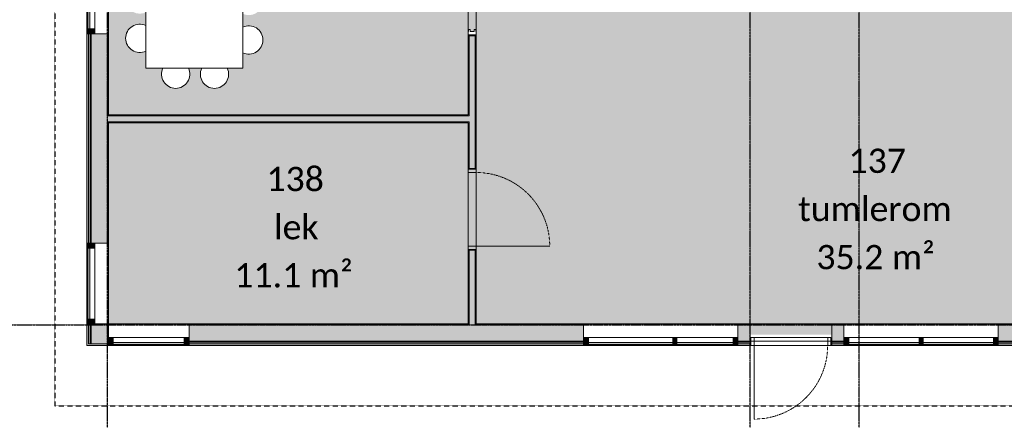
# Model space of a CAD drawing. Header units: millimetres. Extents: x -66110 to 16285, y -16697 to 38719.
# Tile 3 of 35: x -37835 to -25655, y -6016 to -1025. Entities that reach past the tile are written whole.
import ezdxf

# ---------------------------------------------------------------- set-up
doc = ezdxf.new("R2010")
doc.units = ezdxf.units.MM
for name, pattern in [('Dash 1mm', [2, 1, -1]), ('Grid Line', [5, 2, -1, 1, -1]), ('Overhead', [3.96875, 2.38125, -1.5875])]:
    doc.linetypes.add(name, pattern=pattern)
for name, color, linetype, lineweight in [('Curtain Panels', 7, 'Continuous', 9), ('Curtain Wall Mullions', 7, 'Continuous', 18), ('Doors', 7, 'Dash 1mm', 9), ('IfcAnnotation', 7, 'Continuous', 9), ('IfcCurtainWall', 7, 'Continuous', 9), ('IfcDoor', 7, 'Continuous', 9), ('IfcGrid', 7, 'Continuous', 9), ('IfcSlab', 7, 'Continuous', 9), ('IfcWall', 7, 'Continuous', 9), ('Not Exported', 7, 'Continuous', 9)]:
    doc.layers.add(name, color=color, linetype=linetype, lineweight=lineweight)
doc.layers.add('IfcFurniture', color=9, linetype='Continuous', lineweight=9, true_color=0x808080)
doc.styles.add('Calibri', font='calibri.ttf', dxfattribs={"height": 300})
pattern_1 = [(0, (0, 0), (812.8, 203.2), [67.056, -542.544, 67.056, -542.544, -3251.2]), (0, (0, 0), (812.8, 203.2), [-1219.2, 67.056, -1152.144, 67.056, -542.544, -1422.4]), (0, (0, 0), (812.8, 203.2), [-3048, 67.056, -339.344, 67.056, -948.944]), (120, (304.8, 101.6), (-582.3764, 602.3054), [67.056, -542.544, 67.056, -542.544, -3251.2]), (120, (304.8, 101.6), (-582.3764, 602.3054), [-1219.2, 67.056, -1152.144, 67.056, -542.544, -1422.4]), (120, (304.8, 101.6), (-582.3764, 602.3054), [-3048, 67.056, -339.344, 67.056, -948.944]), (240, (406.4, 508), (-230.4236, -805.5054), [67.056, -542.544, 67.056, -542.544, -3251.2]), (240, (406.4, 508), (-230.4236, -805.5054), [-1219.2, 67.056, -1152.144, 67.056, -542.544, -1422.4]), (240, (406.4, 508), (-230.4236, -805.5054), [-3048, 67.056, -339.344, 67.056, -948.944])]

# ---------------------------------------------------------------- blocks, each defined once
blk = doc.blocks.new('ARK_2119_70_0_rvt-1-plan 01 eksist_ 200')
at = {"layer": 'IfcSlab'}
blk.add_line((-27790, -5054), (-28800, -5054), dxfattribs=at)
blk = doc.blocks.new('Skyvedør_enkel_innfelt - 10x21M-1583592-plan 01 eksist_ 200')
at = {"layer": 'Doors', "linetype": 'Continuous'}
for p, q in [((-462.5, 50), (-420.5, 50)), ((-462.5, -50), (-462.5, 50)), ((-462.5, 50), (-420.5, 50)), ((-462.5, -50), (-462.5, 50)), ((-420.5, 50), (-420.5, 45)), ((-420.5, 50), (-420.5, 45)), ((-420.5, 45), (-395.5, 45)), ((-420.5, 45), (-395.5, 45)), ((-420.5, 25), (-420.5, -25)), ((-395.5, 25), (-420.5, 25)), ((-395.5, 45), (-395.5, 25)), ((-395.5, 45), (-395.5, 25)), ((0, 25), (0, -25)), ((925, 25), (0, 25)), ((395.5, 45), (420.5, 45)), ((395.5, 25), (395.5, 45)), ((462.5, 25), (395.5, 25)), ((420.5, 50), (462.5, 50)), ((420.5, 45), (420.5, 50)), ((462.5, 50), (462.5, 25)), ((512.5, 10), (512.5, -25)), ((512.5, 10), (512.5, -25)), ((925, -25), (925, 25)), ((-420.5, -50), (-462.5, -50)), ((-420.5, -50), (-462.5, -50)), ((-420.5, -25), (-395.5, -25)), ((-420.5, -45), (-420.5, -50)), ((-395.5, -45), (-420.5, -45)), ((-420.5, -45), (-420.5, -50)), ((-395.5, -45), (-420.5, -45)), ((-395.5, -25), (-395.5, -45)), ((-395.5, -25), (-395.5, -45)), ((0, -25), (925, -25)), ((395.5, -25), (462.5, -25)), ((395.5, -45), (395.5, -25)), ((420.5, -45), (395.5, -45)), ((420.5, -50), (420.5, -45)), ((462.5, -50), (420.5, -50)), ((462.5, -25), (462.5, -50))]:
    blk.add_line(p, q, dxfattribs=at)
at = {"layer": 'Doors', "linetype": 'Continuous', "lineweight": 18}
for p, q in [((1437.5, 50), (512.5, 50)), ((1387.5, -50), (1387.5, 50)), ((1427.5, -50), (1427.5, 50)), ((1437.5, -50), (1437.5, 50)), ((512.5, -50), (1437.5, -50))]:
    blk.add_line(p, q, dxfattribs=at)
blk = doc.blocks.new('Dør Enkel_Glassfelt - D10x21__Glassfelt-1556728-plan 01 eksist_ 200')
at = {"layer": 'Doors', "color": 150, "linetype": 'Continuous', "true_color": 0x0080ff}
blk.add_line((455, 50), (455, 960), dxfattribs=at)
at = {"layer": 'Doors', "linetype": 'Continuous'}
for p, q in [((-495, -50), (-495, 50)), ((-495, 50), (-455, 50)), ((-455, 50), (-455, -50)), ((455, 50), (455, -50)), ((455, 50), (495, 50)), ((495, 50), (495, -50)), ((-455, -50), (-495, -50)), ((495, -50), (455, -50))]:
    blk.add_line(p, q, dxfattribs=at)
at = {"layer": 'Doors'}
blk.add_arc((455, 50), 910, 90, 180, dxfattribs=at)
at = {"layer": 'IfcDoor'}
for p, q in [((-455, 50), (455, 50)), ((-455, -50), (455, -50))]:
    blk.add_line(p, q, dxfattribs=at)
blk = doc.blocks.new('Dør Enkel_Glassfelt - YD 10x21 glassfelt-1572141-plan 01 eksist_ 200')
at = {"layer": 'Doors', "color": 150, "linetype": 'Continuous', "true_color": 0x0080ff}
blk.add_line((455, 133), (455, 1043), dxfattribs=at)
at = {"layer": 'Doors', "linetype": 'Continuous'}
for p, q in [((-495, 33), (-495, 133)), ((-495, 133), (-455, 133)), ((-455, 133), (-455, 33)), ((455, 133), (455, 33)), ((455, 133), (495, 133)), ((495, 133), (495, 33)), ((-455, 33), (-495, 33)), ((495, 33), (455, 33))]:
    blk.add_line(p, q, dxfattribs=at)
at = {"layer": 'Doors'}
blk.add_arc((455, 133), 910, 90, 180, dxfattribs=at)
at = {"layer": 'IfcDoor'}
for p, q in [((-455, 133), (455, 133)), ((-455, 33), (455, 33))]:
    blk.add_line(p, q, dxfattribs=at)
blk = doc.blocks.new('System Panel - Gf100-V29-plan 01 eksist_ 200')
at = {"layer": 'IfcCurtainWall', "true_color": 0x80ffff}
blk.add_hatch(color=131, dxfattribs=at).paths.add_polyline_path([(-522.5, -37.5), (522.5, -37.5), (522.5, -12.5), (-522.5, -12.5)])
at = {"layer": 'Curtain Panels'}
for p, q in [((-522.5, -12.5), (522.5, -12.5)), ((-522.5, -37.5), (-522.5, -12.5)), ((522.5, -37.5), (-522.5, -37.5)), ((522.5, -37.5), (522.5, -12.5))]:
    blk.add_line(p, q, dxfattribs=at)
blk = doc.blocks.new('Rectangular Mullion - 50x100 høyre-1672151-plan 01 eksist_ 200')
at = {"layer": 'IfcCurtainWall'}
for p, q in [((-14910, 32604.091763), (-15955, 32604.091763)), ((-14851, 32604.091763), (-14860, 32604.091763)), ((-15955, 32504.091763), (-14910, 32504.091763)), ((-14860, 32504.091763), (-14851, 32504.091763))]:
    blk.add_line(p, q, dxfattribs=at)
blk = doc.blocks.new('Rectangular Mullion - 50x100 venstre-V30-plan 01 eksist_ 200')
at = {"layer": 'IfcCurtainWall', "lineweight": 18, "true_color": 0xa62f11}
blk.add_hatch(color=24, dxfattribs=at).paths.add_polyline_path([(-10, 50), (-10, -50), (-60, -50), (-60, 50)])
at = {"layer": 'Curtain Wall Mullions'}
for p, q in [((-60, 50), (-60, -50)), ((-60, 50), (-10, 50)), ((-10, -50), (-10, 50)), ((0, 50), (-1, 50)), ((-1, 50), (-1, -50)), ((0, -50), (0, 50)), ((-60, -50), (-10, -50)), ((0, -50), (-1, -50))]:
    blk.add_line(p, q, dxfattribs=at)
blk = doc.blocks.new('Rectangular Mullion - 50x100 høyre-V31-plan 01 eksist_ 200')
at = {"layer": 'IfcCurtainWall', "true_color": 0xa62f11}
h = blk.add_hatch(color=24, dxfattribs=at)
h.paths.add_polyline_path([(0, 50), (-1, 50), (0, -50)])
h.paths.add_polyline_path([(-10, 50), (-60, 50), (-60, -50), (-10, -50)])
at = {"layer": 'Curtain Wall Mullions'}
for p, q in [((-60, 50), (-60, -50)), ((-60, 50), (-10, 50)), ((-10, -50), (-10, 50)), ((0, 50), (-1, 50)), ((-1, 50), (-1, -50)), ((0, -50), (0, 50)), ((-60, -50), (-10, -50)), ((0, -50), (-1, -50))]:
    blk.add_line(p, q, dxfattribs=at)
blk = doc.blocks.new('System Panel - Gf100-V32-plan 01 eksist_ 200')
at = {"layer": 'IfcCurtainWall', "true_color": 0x80ffff}
blk.add_hatch(color=131, dxfattribs=at).paths.add_polyline_path([(347.5, -37.5), (347.5, -12.5), (-347.5, -12.5), (-347.5, -37.5)])
at = {"layer": 'Curtain Panels'}
for p, q in [((-347.5, -12.5), (347.5, -12.5)), ((-347.5, -37.5), (-347.5, -12.5)), ((347.5, -37.5), (-347.5, -37.5)), ((347.5, -37.5), (347.5, -12.5))]:
    blk.add_line(p, q, dxfattribs=at)
blk = doc.blocks.new('Rectangular Mullion - 50x100 høyre-1672153-plan 01 eksist_ 200')
at = {"layer": 'IfcCurtainWall'}
for p, q in [((-16750, 32604.091763), (-16759, 32604.091763)), ((-16005, 32604.091763), (-16700, 32604.091763)), ((-16759, 32504.091763), (-16750, 32504.091763)), ((-16700, 32504.091763), (-16005, 32504.091763))]:
    blk.add_line(p, q, dxfattribs=at)
blk = doc.blocks.new('Rectangular Mullion - 50x100-V33-plan 01 eksist_ 200')
at = {"layer": 'IfcCurtainWall', "lineweight": 18, "true_color": 0xa62f11}
blk.add_hatch(color=24, dxfattribs=at).paths.add_polyline_path([(25, -50), (-25, -50), (-25, 50), (25, 50)])
at = {"layer": 'Curtain Wall Mullions'}
for p, q in [((25, 50), (-25, 50)), ((-25, 50), (-25, -50)), ((25, 50), (25, -50)), ((-25, -50), (25, -50))]:
    blk.add_line(p, q, dxfattribs=at)
blk = doc.blocks.new('Rectangular Mullion - 50x100 høyre-1695489-plan 01 eksist_ 200')
at = {"layer": 'IfcCurtainWall'}
for p, q in [((-35741, -4954), (-35750, -4954)), ((-35750, -5054), (-35741, -5054))]:
    blk.add_line(p, q, dxfattribs=at)
blk = doc.blocks.new('Rectangular Mullion - 50x100 høyre-1696977-plan 01 eksist_ 200')
at = {"layer": 'IfcCurtainWall', "true_color": 0xa62f11}
h = blk.add_hatch(color=24, dxfattribs=at)
h.paths.add_polyline_path([(-10, 50), (-60, 50), (-60, -50), (-10, -50)])
h.paths.add_polyline_path([(0, 50), (-1, 50), (0, -50)])
at = {"layer": 'Curtain Wall Mullions'}
for p, q in [((-60, 50), (-60, -50)), ((-10, 50), (-60, 50)), ((-10, -50), (-10, 50)), ((0, 50), (-1, 50)), ((-1, 50), (-1, -50)), ((0, -50), (0, 50)), ((-60, -50), (-10, -50)), ((-1, -50), (0, -50))]:
    blk.add_line(p, q, dxfattribs=at)
blk = doc.blocks.new('System Panel - Gf100-1696978-plan 01 eksist_ 200')
at = {"layer": 'IfcCurtainWall', "true_color": 0x80ffff}
blk.add_hatch(color=131, dxfattribs=at).paths.add_polyline_path([(439, -38), (439, -13), (-439, -13), (-439, -38), (-261, -38)])
at = {"layer": 'Curtain Panels'}
for p, q in [((439, -13), (-439, -13)), ((-439, -13), (-439, -38)), ((-439, -38), (439, -38)), ((439, -38), (439, -13))]:
    blk.add_line(p, q, dxfattribs=at)
blk = doc.blocks.new('Rectangular Mullion - 50x100 venstre-V34-plan 01 eksist_ 200')
at = {"layer": 'IfcCurtainWall', "true_color": 0xa62f11}
h = blk.add_hatch(color=24, dxfattribs=at)
h.paths.add_polyline_path([(-1, 50), (0, 50), (-1, -50)])
h.paths.add_polyline_path([(-60, 50), (-10, 50), (-10, -50), (-60, -50)])
at = {"layer": 'Curtain Wall Mullions'}
for p, q in [((-60, -50), (-60, 50)), ((-60, 50), (-10, 50)), ((-10, 50), (-10, -50)), ((-1, -50), (-1, 50)), ((-1, 50), (0, 50)), ((0, 50), (0, -50)), ((-10, -50), (-60, -50)), ((0, -50), (-1, -50))]:
    blk.add_line(p, q, dxfattribs=at)
blk = doc.blocks.new('Rectangular Mullion - 50x100-1695482-plan 01 eksist_ 200')
at = {"layer": 'IfcCurtainWall'}
for p, q in [((-36677.5, -4954), (-35800, -4954)), ((-35800, -5054), (-36677.5, -5054))]:
    blk.add_line(p, q, dxfattribs=at)
blk = doc.blocks.new('Rectangular Mullion - 50x100 høyre-1695621-plan 01 eksist_ 200')
at = {"layer": 'IfcCurtainWall'}
for p, q in [((-37004, -3800), (-37004, -3791)), ((-36904, -3791), (-36904, -3800))]:
    blk.add_line(p, q, dxfattribs=at)
blk = doc.blocks.new('Rectangular Mullion - 50x100 høyre-1696963-plan 01 eksist_ 200')
at = {"layer": 'IfcCurtainWall', "true_color": 0xa62f11}
blk.add_hatch(color=24, dxfattribs=at).paths.add_polyline_path([(-10, -50), (-10, 50), (-60, 50), (-60, -50)])
at = {"layer": 'Curtain Wall Mullions'}
for p, q in [((-10, 50), (-60, 50)), ((-60, 50), (-60, -50)), ((-10, -50), (-10, 50)), ((0, 50), (-1, 50)), ((-1, 50), (-1, -50)), ((0, -50), (0, 50)), ((-60, -50), (-10, -50)), ((-1, -50), (0, -50))]:
    blk.add_line(p, q, dxfattribs=at)
blk = doc.blocks.new('System Panel - Gf100-1696964-plan 01 eksist_ 200')
at = {"layer": 'IfcCurtainWall', "true_color": 0x80ffff}
blk.add_hatch(color=131, dxfattribs=at).paths.add_polyline_path([(-438.75, 12.5), (438.75, 12.5), (438.75, 37.5), (-438.75, 37.5)])
at = {"layer": 'Curtain Panels'}
for p, q in [((438.75, 37.5), (-438.75, 37.5)), ((-438.75, 37.5), (-438.75, 12.5)), ((-438.75, 12.5), (438.75, 12.5)), ((438.75, 12.5), (438.75, 37.5))]:
    blk.add_line(p, q, dxfattribs=at)
blk = doc.blocks.new('Rectangular Mullion - 50x100 venstre-1696965-plan 01 eksist_ 200')
at = {"layer": 'IfcCurtainWall', "true_color": 0xa62f11}
blk.add_hatch(color=24, dxfattribs=at).paths.add_polyline_path([(-60, 50), (-10, 50), (-10, -50), (-60, -50)])
at = {"layer": 'Curtain Wall Mullions'}
for p, q in [((-60, -50), (-60, 50)), ((-60, 50), (-10, 50)), ((-10, 50), (-10, -50)), ((-1, 50), (0, 50)), ((-1, -50), (-1, 50)), ((0, 50), (0, -50)), ((-10, -50), (-60, -50)), ((0, -50), (-1, -50))]:
    blk.add_line(p, q, dxfattribs=at)
blk = doc.blocks.new('Rectangular Mullion - 50x100-1695622-plan 01 eksist_ 200')
at = {"layer": 'IfcCurtainWall'}
for p, q in [((-37004, -4727.5), (-37004, -3850)), ((-36904, -3850), (-36904, -4727.5))]:
    blk.add_line(p, q, dxfattribs=at)
blk = doc.blocks.new('Rectangular Mullion - 50x100 høyre-1696908-plan 01 eksist_ 200')
at = {"layer": 'IfcCurtainWall', "true_color": 0xa62f11}
h = blk.add_hatch(color=24, dxfattribs=at)
h.paths.add_polyline_path([(0, 50), (-1, 50), (0, -50)])
h.paths.add_polyline_path([(-10, -50), (-10, 50), (-60, 50), (-60, -50)])
at = {"layer": 'Curtain Wall Mullions'}
for p, q in [((-10, 50), (-60, 50)), ((-60, 50), (-60, -50)), ((-10, -50), (-10, 50)), ((0, 50), (-1, 50)), ((-1, 50), (-1, -50)), ((0, -50), (0, 50)), ((-60, -50), (-10, -50)), ((-1, -50), (0, -50))]:
    blk.add_line(p, q, dxfattribs=at)
blk = doc.blocks.new('System Panel - Gf100-1696909-plan 01 eksist_ 200')
at = {"layer": 'IfcCurtainWall', "true_color": 0x80ffff}
blk.add_hatch(color=131, dxfattribs=at).paths.add_polyline_path([(-435, 12.5), (435, 12.5), (435, 37.5), (-435, 37.5)])
at = {"layer": 'Curtain Panels'}
for p, q in [((435, 37.5), (-435, 37.5)), ((-435, 37.5), (-435, 12.5)), ((-435, 12.5), (435, 12.5)), ((435, 12.5), (435, 37.5))]:
    blk.add_line(p, q, dxfattribs=at)
blk = doc.blocks.new('Rectangular Mullion - 50x100-1696125-plan 01 eksist_ 200')
at = {"layer": 'IfcCurtainWall'}
for p, q in [((-37004, -1140), (-37004, -270)), ((-36904, -270), (-36904, -1140))]:
    blk.add_line(p, q, dxfattribs=at)
blk = doc.blocks.new('_furniture_boks instance - _furniture_boks instance-1821464-plan 01 eksist_ 200')
at = {"layer": 'IfcFurniture'}
for p, q in [((600, 600), (-600, 600)), ((-600, 600), (-600, -600)), ((600, -600), (600, 600)), ((-600, -600), (600, -600))]:
    blk.add_line(p, q, dxfattribs=at)
blk = doc.blocks.new('stol66 - stol-1756569-plan 01 eksist_ 200')
at = {"layer": 'IfcFurniture'}
for start, end in [(90, 205.2371), (334.7629, 90)]:
    blk.add_arc((-792, 36531), 175, start, end, dxfattribs=at)
blk = doc.blocks.new('stol67 - stol-1756578-plan 01 eksist_ 200')
at = {"layer": 'IfcFurniture'}
for start, end in [(154.7629, 270), (270, 25.2371)]:
    blk.add_arc((-1338, 34819), 175, start, end, dxfattribs=at)
blk = doc.blocks.new('stol69 - stol-1756596-plan 01 eksist_ 200')
at = {"layer": 'IfcFurniture'}
for start, end in [(64.7629, 180), (180, 295.2371)]:
    blk.add_arc((-1881, 35362), 175, start, end, dxfattribs=at)
blk = doc.blocks.new('stol70 - stol-1756605-plan 01 eksist_ 200')
at = {"layer": 'IfcFurniture'}
for start, end in [(64.7629, 180), (180, 295.2371)]:
    blk.add_arc((-1881, 35442), 175, start, end, dxfattribs=at)
blk = doc.blocks.new('Rectangular Mullion - 50x100 høyre-1696992-plan 01 eksist_ 200')
at = {"layer": 'IfcCurtainWall', "true_color": 0xa62f11}
blk.add_hatch(color=24, dxfattribs=at).paths.add_polyline_path([(-10, -18), (-10, 50), (-60, 50), (-60, -50), (-10, -50)])
at = {"layer": 'Curtain Wall Mullions'}
for p, q in [((-60, 50), (-60, -50)), ((-10, 50), (-60, 50)), ((-10, -50), (-10, 50)), ((0, 50), (-1, 50)), ((-1, 50), (-1, -50)), ((0, -50), (0, 50)), ((-60, -50), (-10, -50)), ((-1, -50), (0, -50))]:
    blk.add_line(p, q, dxfattribs=at)
blk = doc.blocks.new('Rectangular Mullion - 50x100 høyre-1685542-plan 01 eksist_ 200')
at = {"layer": 'IfcCurtainWall'}
for p, q in [((-9496, 22569), (-9496, 22560)), ((-9396, 22560), (-9396, 22569))]:
    blk.add_line(p, q, dxfattribs=at)
blk = doc.blocks.new('System Panel - Gf100-1697005-plan 01 eksist_ 200')
at = {"layer": 'IfcCurtainWall', "true_color": 0x80ffff}
blk.add_hatch(color=131, dxfattribs=at).paths.add_polyline_path([(-435, -13), (-435, -38), (435, -38), (435, -13), (409, -13)])
at = {"layer": 'Curtain Panels'}
for p, q in [((435, -13), (-435, -13)), ((-435, -13), (-435, -38)), ((-435, -38), (435, -38)), ((435, -38), (435, -13))]:
    blk.add_line(p, q, dxfattribs=at)
blk = doc.blocks.new('Rectangular Mullion - 50x100 venstre-1696979-plan 01 eksist_ 200')
at = {"layer": 'IfcCurtainWall', "true_color": 0xa62f11}
blk.add_hatch(color=24, dxfattribs=at).paths.add_polyline_path([(-60, -50), (-60, 50), (-10, 50), (-10, -50)])
at = {"layer": 'Curtain Wall Mullions'}
for p, q in [((-60, -50), (-60, 50)), ((-60, 50), (-10, 50)), ((-10, 50), (-10, -50)), ((-1, -50), (-1, 50)), ((-1, 50), (0, 50)), ((0, 50), (0, -50)), ((-10, -50), (-60, -50)), ((0, -50), (-1, -50))]:
    blk.add_line(p, q, dxfattribs=at)
blk = doc.blocks.new('Rectangular Mullion - 50x100-V22-plan 01 eksist_ 200')
at = {"layer": 'IfcCurtainWall'}
for p, q in [((-9496, 20720), (-9496, 21590)), ((-9396, 21590), (-9396, 20720))]:
    blk.add_line(p, q, dxfattribs=at)
blk = doc.blocks.new('Rectangular Mullion - 50x100-1696989-plan 01 eksist_ 200')
at = {"layer": 'IfcCurtainWall', "true_color": 0xa62f11}
blk.add_hatch(color=24, dxfattribs=at).paths.add_polyline_path([(-25, 50), (25, 50), (25, -50), (-25, -50), (-25, -18)])
at = {"layer": 'Curtain Wall Mullions'}
for p, q in [((-25, 50), (25, 50)), ((-25, -50), (-25, 50)), ((25, 50), (25, -50)), ((25, -50), (-25, -50))]:
    blk.add_line(p, q, dxfattribs=at)

msp = doc.modelspace()

# ---------------------------------------------------------------- hatches: boundary and pattern name
at = {"layer": 'IfcWall', "true_color": 0xa62f11}
h = msp.add_hatch(color=24, dxfattribs=at)
h.paths.add_polyline_path([(-36750, -5054), (-36750, -5035), (-36985, -5035), (-36985, -4788), (-37004, -4788), (-37004, -5054), (-36985, -5054)])
h.paths.add_polyline_path([(-37004, -3790), (-36985, -3790), (-36985, -1200), (-37004, -1200), (-37004, -2452)])
h.paths.add_polyline_path([(-36985, 710), (-36985, 3635), (-36750, 3635), (-36750, 3654), (-37004, 3654), (-37004, 710)])
at = {"layer": 'IfcWall', "true_color": 0x787878}
h = msp.add_hatch(dxfattribs=at)
h.set_pattern_fill('FP_1', color=8, style=0, pattern_type=2)
h.set_pattern_definition(pattern_1)
h.paths.add_polyline_path([(-36750, -5054), (-36738, -5054), (-36738, -4788), (-36750, -4788), (-36750, -5035)])
h.paths.add_polyline_path([(-36738, -3790), (-36738, -2300), (-36750, -2300), (-36750, -3790)])
h.paths.add_polyline_path([(-36750, -2200), (-36738, -2200), (-36738, -1200), (-36750, -1200), (-36750, -1594)])
h.paths.add_polyline_path([(-36738, 710), (-36738, 3654), (-36750, 3654), (-36750, 710)])
at = {"layer": 'IfcWall', "true_color": 0xf0f0f0}
h = msp.add_hatch(color=7, dxfattribs=at)
h.paths.add_polyline_path([(-36962, -5035), (-36962, -4788), (-36985, -4788), (-36985, -5035)])
h.paths.add_polyline_path([(-36962, -3790), (-36962, -1200), (-36985, -1200), (-36985, -3790)])
h.paths.add_polyline_path([(-36962, 710), (-36962, 3635), (-36985, 3635), (-36985, 710)])
at = {"layer": 'IfcWall', "true_color": 0x787878}
h = msp.add_hatch(color=8, dxfattribs=at)
h.paths.add_polyline_path([(-36962, -5035), (-36950, -5035), (-36950, -4788), (-36962, -4788)])
h.paths.add_polyline_path([(-36962, -3790), (-36950, -3790), (-36950, -1200), (-36962, -1200), (-36962, -2452)])
h.paths.add_polyline_path([(-36950, 710), (-36950, 3635), (-36962, 3635), (-36962, 710)])
at = {"layer": 'IfcWall', "true_color": 0xffffcd}
h = msp.add_hatch(color=7, dxfattribs=at)
h.paths.add_polyline_path([(-36950, -5035), (-36750, -5035), (-36750, -4788), (-36950, -4788)])
h.paths.add_polyline_path([(-36750, -3790), (-36750, -1200), (-36950, -1200), (-36950, -3790)])
h.paths.add_polyline_path([(-36950, 710), (-36750, 710), (-36750, 3635), (-36950, 3635), (-36950, 979)])
at = {"layer": 'IfcWall', "true_color": 0x787878}
h = msp.add_hatch(dxfattribs=at)
h.set_pattern_fill('FP_1', color=8, style=0, pattern_type=2)
h.set_pattern_definition(pattern_1)
h.paths.add_polyline_path([(-32275, -4800), (-32275, -3875), (-32288, -3875), (-32288, -4800)])
h.paths.add_polyline_path([(-32275, -2865), (-32275, -2288), (-32288, -2288), (-32288, -2865)])
h.paths.add_polyline_path([(-32275, -2213), (-32275, -1223), (-32288, -1223), (-32288, -2213)])
h.paths.add_polyline_path([(-32275, -278), (-32275, 12), (-32288, 12), (-32288, -278)])
at = {"layer": 'IfcWall', "true_color": 0xffffcd}
h = msp.add_hatch(color=7, dxfattribs=at)
h.paths.add_polyline_path([(-32200, -4800), (-32200, -3875), (-32275, -3875), (-32275, -4800)])
h.paths.add_polyline_path([(-32200, -2865), (-32200, -1223), (-32275, -1223), (-32275, -2865)])
h.paths.add_polyline_path([(-32275, -278), (-32200, -278), (-32200, 0), (-32275, 0), (-32275, -88)])
at = {"layer": 'IfcWall', "true_color": 0x787878}
h = msp.add_hatch(dxfattribs=at)
h.set_pattern_fill('FP_1', color=8, style=0, pattern_type=2)
h.set_pattern_definition(pattern_1)
h.paths.add_polyline_path([(-32188, -4800), (-32188, -3875), (-32200, -3875), (-32200, -4800)])
h.paths.add_polyline_path([(-32188, -2865), (-32188, -1223), (-32200, -1223), (-32200, -2865)])
h.paths.add_polyline_path([(-32188, -278), (-32188, -75), (-32200, -75), (-32200, -278)])
h = msp.add_hatch(dxfattribs=at)
h.set_pattern_fill('FP_1', color=8, style=0, pattern_type=2)
h.set_pattern_definition(pattern_1)
h.paths.add_polyline_path([(-36738, -2213), (-32288, -2213), (-32288, -2200), (-36750, -2200), (-36750, -2213)])
at = {"layer": 'IfcWall', "true_color": 0xffffcd}
msp.add_hatch(color=7, dxfattribs=at).paths.add_polyline_path([(-35212, -2288), (-32275, -2288), (-32275, -2213), (-36750, -2213), (-36750, -2288), (-36499, -2288)])
at = {"layer": 'IfcWall', "true_color": 0x787878}
h = msp.add_hatch(dxfattribs=at)
h.set_pattern_fill('FP_1', color=8, style=0, pattern_type=2)
h.set_pattern_definition(pattern_1)
h.paths.add_polyline_path([(-36738, -2300), (-32288, -2300), (-32288, -2288), (-36750, -2288), (-36750, -2300)])
h = msp.add_hatch(dxfattribs=at)
h.set_pattern_fill('FP_1', color=8, style=0, pattern_type=2)
h.set_pattern_definition(pattern_1)
h.paths.add_polyline_path([(-35740, -4788), (-35740, -4800), (-35245, -4800), (-35245, -4788)])
at = {"layer": 'IfcWall', "lineweight": 5, "true_color": 0xffffcd}
for points in [[(-35245, -4800), (-35740, -4800), (-35740, -5000), (-35245, -5000)], [(-34160, -4800), (-34160, -5000), (-33150, -5000), (-33150, -4800)]]:
    msp.add_hatch(color=7, dxfattribs=at).paths.add_polyline_path(points)
at = {"layer": 'IfcWall', "true_color": 0x787878}
h = msp.add_hatch(dxfattribs=at)
h.set_pattern_fill('FP_1', color=8, style=0, pattern_type=2)
h.set_pattern_definition(pattern_1)
h.paths.add_polyline_path([(-35245, -4800), (-34160, -4800), (-34160, -4788), (-35245, -4788)])
h.paths.add_polyline_path([(-33150, -4800), (-32288, -4800), (-32288, -4788), (-33150, -4788)])
h.paths.add_polyline_path([(-27640, -4800), (-27640, -4788), (-27790, -4788), (-27790, -4800)])
h.paths.add_polyline_path([(-24600, -4800), (-24600, -4788), (-25730, -4788), (-25730, -4800), (-24913, -4800)])
h.paths.add_polyline_path([(-24080, -4800), (-21863, -4800), (-21863, -4788), (-24500, -4788), (-24500, -4800), (-24380, -4800)])
h.paths.add_polyline_path([(-31206, -4800), (-31206, -4788), (-32188, -4788), (-32188, -4800), (-31350, -4800)])
at = {"layer": 'IfcWall', "true_color": 0xffffcd}
h = msp.add_hatch(color=7, dxfattribs=at)
h.paths.add_polyline_path([(-34160, -5000), (-34160, -4800), (-35245, -4800), (-35245, -5000), (-35212, -5000)])
h.paths.add_polyline_path([(-31206, -5000), (-31206, -4800), (-33150, -4800), (-33150, -5000), (-31350, -5000)])
h.paths.add_polyline_path([(-21850, -5000), (-21850, -4800), (-25730, -4800), (-25730, -5000), (-21863, -5000)])
h.paths.add_polyline_path([(-27790, -5000), (-27640, -5000), (-27640, -4800), (-27790, -4800)])
at = {"layer": 'IfcWall', "true_color": 0x787878}
h = msp.add_hatch(dxfattribs=at)
h.set_pattern_fill('FP_1', color=8, style=0, pattern_type=2)
h.set_pattern_definition(pattern_1)
h.paths.add_polyline_path([(-33150, -4788), (-34160, -4788), (-34160, -4800), (-33150, -4800)])
h = msp.add_hatch(dxfattribs=at)
h.set_pattern_fill('FP_1', color=8, style=0, pattern_type=2)
h.set_pattern_definition(pattern_1)
h.paths.add_polyline_path([(-28800, -4800), (-28800, -4788), (-28950, -4788), (-28950, -4800)])
h.paths.add_polyline_path([(-30860, -4800), (-30860, -4788), (-31206, -4788), (-31206, -4800)])
at = {"layer": 'IfcWall', "true_color": 0xffffcd}
h = msp.add_hatch(color=7, dxfattribs=at)
h.paths.add_polyline_path([(-28800, -5000), (-28800, -4800), (-28950, -4800), (-28950, -5000)])
h.paths.add_polyline_path([(-30860, -5000), (-30860, -4800), (-31206, -4800), (-31206, -5000)])
at = {"layer": 'IfcWall', "lineweight": 5, "true_color": 0x787878}
for points in [[(-35740, -5000), (-35740, -5012), (-35245, -5012), (-35245, -5000)], [(-34160, -5000), (-34160, -5012), (-33150, -5012), (-33150, -5000)]]:
    msp.add_hatch(color=8, dxfattribs=at).paths.add_polyline_path(points)
at = {"layer": 'IfcWall', "lineweight": 5, "true_color": 0xf0f0f0}
for points in [[(-35245, -5012), (-35740, -5012), (-35740, -5035), (-35245, -5035)], [(-34160, -5012), (-34160, -5035), (-33150, -5035), (-33150, -5012)]]:
    msp.add_hatch(color=7, dxfattribs=at).paths.add_polyline_path(points)
at = {"layer": 'IfcWall', "true_color": 0xa62f11}
for points in [[(-35740, -5035), (-35740, -5054), (-35245, -5054), (-35245, -5035)], [(-33150, -5035), (-34160, -5035), (-34160, -5054), (-33150, -5054)]]:
    msp.add_hatch(color=24, dxfattribs=at).paths.add_polyline_path(points)
at = {"layer": 'IfcWall', "true_color": 0x787878}
h = msp.add_hatch(color=8, dxfattribs=at)
h.paths.add_polyline_path([(-32637, -5012), (-31206, -5012), (-31206, -5000), (-33150, -5000), (-33150, -5012)])
h.paths.add_polyline_path([(-35245, -5012), (-34160, -5012), (-34160, -5000), (-35245, -5000)])
h.paths.add_polyline_path([(-27790, -5012), (-27640, -5012), (-27640, -5000), (-27790, -5000)])
h.paths.add_polyline_path([(-24913, -5012), (-21650, -5012), (-21650, -5000), (-25730, -5000), (-25730, -5012)])
at = {"layer": 'IfcWall', "true_color": 0xf0f0f0}
h = msp.add_hatch(color=7, dxfattribs=at)
h.paths.add_polyline_path([(-31206, -5035), (-31206, -5012), (-33150, -5012), (-33150, -5035), (-31350, -5035)])
h.paths.add_polyline_path([(-34160, -5035), (-34160, -5012), (-35245, -5012), (-35245, -5035), (-35212, -5035)])
h.paths.add_polyline_path([(-21638, -5035), (-21638, -5012), (-25730, -5012), (-25730, -5035), (-21650, -5035)])
h.paths.add_polyline_path([(-27790, -5035), (-27640, -5035), (-27640, -5012), (-27790, -5012)])
at = {"layer": 'IfcWall', "true_color": 0xa62f11}
h = msp.add_hatch(color=24, dxfattribs=at)
h.paths.add_polyline_path([(-33150, -5054), (-31206, -5054), (-31206, -5035), (-33150, -5035)])
h.paths.add_polyline_path([(-35245, -5054), (-34160, -5054), (-34160, -5035), (-35245, -5035)])
h.paths.add_polyline_path([(-24913, -5054), (-21615, -5054), (-21615, -5035), (-25730, -5035), (-25730, -5054)])
h.paths.add_polyline_path([(-27790, -5054), (-27640, -5054), (-27640, -5035), (-27790, -5035)])
at = {"layer": 'IfcWall', "true_color": 0x787878}
h = msp.add_hatch(color=8, dxfattribs=at)
h.paths.add_polyline_path([(-31206, -5012), (-30860, -5012), (-30860, -5000), (-31206, -5000)])
h.paths.add_polyline_path([(-28950, -5012), (-28800, -5012), (-28800, -5000), (-28950, -5000)])
at = {"layer": 'IfcWall', "true_color": 0xf0f0f0}
h = msp.add_hatch(color=7, dxfattribs=at)
h.paths.add_polyline_path([(-28800, -5035), (-28800, -5012), (-28950, -5012), (-28950, -5035)])
h.paths.add_polyline_path([(-31206, -5035), (-30860, -5035), (-30860, -5012), (-31206, -5012)])
at = {"layer": 'IfcWall', "true_color": 0xa62f11}
h = msp.add_hatch(color=24, dxfattribs=at)
h.paths.add_polyline_path([(-28950, -5054), (-28800, -5054), (-28800, -5035), (-28950, -5035)])
h.paths.add_polyline_path([(-30860, -5054), (-30860, -5035), (-31206, -5035), (-31206, -5054)])
at = {"layer": 'Not Exported', "true_color": 0xdee9dc}
h = msp.add_hatch(color=254, dxfattribs=at)
h.paths.add_polyline_path([(-35737, -2200), (-32288, -2200), (-32288, -1223), (-32238, -1223), (-32238, -1213), (-32288, -1213), (-32288, -1171), (-32282, -1171), (-32282, -1146), (-32263, -1146), (-32263, -1171), (-32238, -1171), (-32238, -278), (-32288, -278), (-32288, 3387), (-32500, 3387), (-32500, 3521), (-33510, 3521), (-33510, 3387), (-36738, 3387), (-36738, -2200), (-35754, -2200)])
h.paths.add_polyline_path([(-35426, -1874), (-35471, -1868), (-35513, -1851), (-35549, -1823), (-35577, -1787), (-35595, -1744), (-35601, -1699), (-35595, -1654), (-35583, -1625), (-35749, -1625), (-35737, -1654), (-35732, -1706), (-35737, -1744), (-35754, -1787), (-35782, -1823), (-35818, -1851), (-35860, -1868), (-35906, -1874), (-35951, -1868), (-35993, -1851), (-36029, -1823), (-36057, -1787), (-36075, -1744), (-36081, -1699), (-36075, -1654), (-36063, -1625), (-36275, -1625), (-36275, -1413), (-36304, -1425), (-36349, -1431), (-36394, -1425), (-36437, -1407), (-36473, -1379), (-36501, -1343), (-36518, -1301), (-36524, -1256), (-36518, -1210), (-36499, -1167), (-36473, -1132), (-36437, -1104), (-36394, -1087), (-36349, -1081), (-36304, -1087), (-36275, -1099), (-36275, -933), (-36304, -945), (-36349, -951), (-36394, -945), (-36437, -927), (-36473, -899), (-36501, -863), (-36518, -821), (-36524, -776), (-36518, -730), (-36499, -687), (-36473, -652), (-36437, -624), (-36394, -607), (-36349, -601), (-36304, -607), (-36275, -619), (-36275, -425), (-36041, -425), (-36053, -396), (-36059, -351), (-36053, -306), (-36036, -263), (-36008, -227), (-35972, -199), (-35930, -182), (-35884, -176), (-35839, -182), (-35797, -199), (-35761, -227), (-35733, -263), (-35715, -306), (-35709, -351), (-35715, -396), (-35727, -425), (-35561, -425), (-35573, -396), (-35579, -351), (-35573, -306), (-35556, -263), (-35528, -227), (-35492, -199), (-35450, -182), (-35404, -176), (-35359, -182), (-35317, -199), (-35281, -227), (-35253, -263), (-35235, -306), (-35229, -351), (-35235, -396), (-35247, -425), (-35075, -425), (-35075, -637), (-35046, -625), (-35001, -619), (-34956, -625), (-34913, -643), (-34877, -671), (-34849, -707), (-34832, -749), (-34826, -794), (-34832, -840), (-34849, -882), (-34877, -918), (-34913, -946), (-34956, -963), (-35001, -969), (-35046, -963), (-35075, -951), (-35075, -1117), (-35046, -1105), (-35001, -1099), (-34956, -1105), (-34913, -1123), (-34877, -1151), (-34849, -1187), (-34832, -1229), (-34826, -1274), (-34832, -1320), (-34849, -1362), (-34877, -1398), (-34913, -1426), (-34956, -1443), (-35001, -1449), (-35046, -1443), (-35075, -1431), (-35075, -1625), (-35269, -1625), (-35257, -1654), (-35251, -1699), (-35257, -1744), (-35274, -1787), (-35302, -1823), (-35338, -1851), (-35380, -1868)])
h.paths.add_polyline_path([(-32282, -355), (-32282, -330), (-32288, -330), (-32288, -288), (-32263, -288), (-32263, -355), (-32275, -355)])
h.paths.add_polyline_path([(-35426, 151), (-35471, 157), (-35513, 174), (-35549, 202), (-35577, 238), (-35595, 281), (-35601, 326), (-35595, 371), (-35583, 400), (-35749, 400), (-35737, 371), (-35731, 326), (-35737, 281), (-35754, 238), (-35782, 202), (-35818, 174), (-35860, 157), (-35906, 151), (-35951, 157), (-35993, 174), (-36029, 202), (-36057, 238), (-36075, 281), (-36081, 326), (-36075, 371), (-36063, 400), (-36275, 400), (-36275, 612), (-36304, 600), (-36349, 594), (-36394, 600), (-36437, 618), (-36473, 646), (-36501, 682), (-36518, 724), (-36524, 769), (-36518, 815), (-36499, 858), (-36473, 893), (-36437, 921), (-36394, 938), (-36349, 944), (-36304, 938), (-36275, 926), (-36275, 1092), (-36304, 1080), (-36349, 1074), (-36394, 1080), (-36437, 1098), (-36473, 1126), (-36501, 1162), (-36518, 1204), (-36524, 1249), (-36518, 1295), (-36499, 1338), (-36473, 1373), (-36437, 1401), (-36394, 1418), (-36349, 1424), (-36304, 1418), (-36275, 1406), (-36275, 1600), (-36041, 1600), (-36053, 1629), (-36059, 1674), (-36053, 1719), (-36036, 1762), (-36008, 1798), (-35972, 1826), (-35930, 1843), (-35884, 1849), (-35839, 1843), (-35797, 1826), (-35761, 1798), (-35733, 1762), (-35715, 1719), (-35709, 1674), (-35715, 1629), (-35727, 1600), (-35561, 1600), (-35573, 1629), (-35579, 1674), (-35573, 1719), (-35556, 1762), (-35528, 1798), (-35492, 1826), (-35450, 1843), (-35404, 1849), (-35359, 1843), (-35317, 1826), (-35281, 1798), (-35253, 1762), (-35235, 1719), (-35229, 1674), (-35235, 1629), (-35247, 1600), (-35075, 1600), (-35075, 1388), (-35046, 1400), (-35001, 1406), (-34956, 1400), (-34913, 1382), (-34877, 1354), (-34849, 1318), (-34832, 1276), (-34826, 1231), (-34832, 1185), (-34849, 1143), (-34877, 1107), (-34913, 1079), (-34956, 1062), (-35001, 1056), (-35046, 1062), (-35075, 1074), (-35075, 908), (-35046, 920), (-35001, 926), (-34956, 920), (-34913, 902), (-34877, 874), (-34849, 838), (-34832, 796), (-34826, 751), (-34832, 705), (-34849, 663), (-34877, 627), (-34913, 599), (-34956, 582), (-35001, 576), (-35046, 582), (-35075, 594), (-35075, 400), (-35269, 400), (-35257, 371), (-35251, 326), (-35257, 281), (-35274, 238), (-35302, 202), (-35338, 174), (-35380, 157)])
at = {"layer": 'Not Exported', "true_color": 0xedfae6}
h = msp.add_hatch(color=7, dxfattribs=at)
h.paths.add_polyline_path([(-28640, -4921), (-27790, -4921), (-27790, -4788), (-25200, -4788), (-25200, -1788), (-24600, -1788), (-24600, -204), (-24650, -204), (-24650, -96), (-25660, -96), (-25660, -204), (-28950, -204), (-28950, -88), (-29940, -88), (-29940, -38), (-30950, -38), (-30950, -88), (-32188, -88), (-32188, -278), (-32238, -278), (-32238, -1171), (-32213, -1171), (-32213, -1146), (-32193, -1146), (-32193, -1171), (-32188, -1171), (-32188, -1213), (-32238, -1213), (-32238, -1223), (-32188, -1223), (-32188, -2865), (-32238, -2865), (-32238, -3875), (-32188, -3875), (-32188, -4788), (-28800, -4788), (-28800, -4921), (-28775, -4921)])
h.paths.add_polyline_path([(-32193, -355), (-32213, -355), (-32213, -288), (-32188, -288), (-32188, -330), (-32193, -330)])
msp.add_hatch(color=7, dxfattribs=at).paths.add_polyline_path([(-32288, -4788), (-32288, -3875), (-32238, -3875), (-32238, -2865), (-32288, -2865), (-32288, -2300), (-36738, -2300), (-36738, -4788), (-32637, -4788)])

# ---------------------------------------------------------------- linework, layer by layer
at = {"layer": 'IfcAnnotation', "linetype": 'Overhead', "lineweight": 25}
for p, q in [((-37400, 8150), (-37400, -5800)), ((-37400, -5800), (-21050, -5800))]:
    msp.add_line(p, q, dxfattribs=at)
at = {"layer": 'IfcGrid', "color": 9, "linetype": 'Grid Line', "lineweight": 25, "true_color": 0xc0c0c0}
for p, q in [((-36750, -6068), (-36750, 34992)), ((-28800, -6068), (-28800, 34992)), ((-27450, -6068), (-27450, 34992)), ((-52639, -4800), (4530, -4800))]:
    msp.add_line(p, q, dxfattribs=at)
at = {"layer": 'IfcSlab'}
msp.add_line((-28800, -5000), (-27790, -5000), dxfattribs=at)
at = {"layer": 'IfcWall'}
for p, q in [((-36738, 710), (-36738, -1200)), ((-37004, -1199), (-37004, -1190)), ((-36985, -1200), (-36985, -3790)), ((-36962, -1200), (-36962, -3790)), ((-36950, -1200), (-36950, -3790)), ((-36750, -1200), (-36750, -2213)), ((-32275, -1223), (-32275, -2213)), ((-32200, -1223), (-32200, -2865)), ((-36750, -2200), (-36738, -2200)), ((-32275, -2213), (-36750, -2213)), ((-36750, -2288), (-36750, -3790)), ((-32275, -2288), (-36750, -2288)), ((-36750, -2300), (-36738, -2300)), ((-32275, -2288), (-32275, -2865)), ((-36738, -3790), (-36738, -4788)), ((-32275, -3875), (-32275, -4800)), ((-32200, -3875), (-32200, -4800)), ((-37004, -4787), (-37004, -4777)), ((-36985, -4788), (-36985, -5035)), ((-36962, -4788), (-36962, -5035)), ((-36950, -4788), (-36950, -5035)), ((-36750, -4788), (-36750, -5054)), ((-36738, -4788), (-35740, -4788)), ((-32275, -4800), (-35740, -4800)), ((-32288, -4788), (-32288, -4800)), ((-32275, -4800), (-32288, -4800)), ((-30860, -4800), (-32200, -4800)), ((-32188, -4788), (-32188, -4800)), ((-30860, -4788), (-28950, -4788)), ((-28800, -4800), (-28950, -4800)), ((-27640, -4800), (-27790, -4800)), ((-27640, -4788), (-25730, -4788)), ((-24587, -4800), (-25730, -4800)), ((-36985, -5035), (-36750, -5035)), ((-36728, -5054), (-36736, -5054)), ((-30860, -5000), (-35740, -5000)), ((-30860, -5012), (-35740, -5012)), ((-30860, -5035), (-35740, -5035)), ((-28800, -5000), (-28950, -5000)), ((-28800, -5012), (-28950, -5012)), ((-28800, -5035), (-28950, -5035)), ((-27640, -5000), (-27790, -5000)), ((-27640, -5012), (-27790, -5012)), ((-27640, -5035), (-27790, -5035)), ((-27630, -5054), (-27639, -5054)), ((-21650, -5000), (-25730, -5000)), ((-21638, -5012), (-25730, -5012)), ((-21615, -5035), (-25730, -5035))]:
    msp.add_line(p, q, dxfattribs=at)
at = {"layer": 'IfcWall', "lineweight": 18}
for p, q in [((-36738, -1200), (-37004, -1200)), ((-37004, -1200), (-37004, -3790)), ((-36738, -2200), (-36738, -1200)), ((-32188, -1223), (-32288, -1223)), ((-32288, -1223), (-32288, -2200)), ((-32188, -2865), (-32188, -1223)), ((-32288, -2200), (-36738, -2200)), ((-36738, -3790), (-36738, -2300)), ((-36738, -2300), (-32288, -2300)), ((-32288, -2300), (-32288, -2865)), ((-32288, -2865), (-32188, -2865)), ((-37004, -3790), (-36738, -3790)), ((-32188, -3875), (-32288, -3875)), ((-32288, -3875), (-32288, -4788)), ((-32188, -4788), (-32188, -3875)), ((-36738, -4788), (-37004, -4788)), ((-37004, -4788), (-37004, -5054)), ((-36738, -5054), (-36738, -4788)), ((-35740, -4788), (-32288, -4788)), ((-35740, -4788), (-35740, -5054)), ((-32188, -4788), (-30860, -4788)), ((-30860, -5054), (-30860, -4788)), ((-28800, -4788), (-28950, -4788)), ((-28950, -5054), (-28950, -4788)), ((-28800, -5054), (-28800, -4788)), ((-27790, -4788), (-27640, -4788)), ((-27790, -5054), (-27790, -4788)), ((-27640, -5054), (-27640, -4788)), ((-25200, -4788), (-25730, -4788)), ((-25730, -5054), (-25730, -4788)), ((-37004, -5054), (-36738, -5054)), ((-35740, -5054), (-30860, -5054)), ((-28800, -5054), (-28950, -5054)), ((-27790, -5054), (-27640, -5054)), ((-21596, -5054), (-25730, -5054))]:
    msp.add_line(p, q, dxfattribs=at)
at = {"layer": 'Not Exported', "flags": 128}
for points in [[(-36738, 3387), (-36738, -2200), (-32288, -2200), (-32288, -38), (-32288, 3387)], [(-32188, -4788), (-24600, -4788), (-24600, -1610), (-24600, -418), (-24600, -204), (-25850, -204), (-28950, -204), (-28950, -88), (-29800, -88), (-32188, -88), (-32188, -2250)], [(-36738, -4788), (-32288, -4788), (-32288, -2300), (-36738, -2300)]]:
    msp.add_lwpolyline(points, close=True, dxfattribs=at)

# ---------------------------------------------------------------- block references
at = {"lineweight": 5}
msp.add_blockref('ARK_2119_70_0_rvt-1-plan 01 eksist_ 200', (0, 0), dxfattribs=at)
at = {"layer": 'Curtain Panels'}
for name, p in [('System Panel - Gf100-V29-plan 01 eksist_ 200', (-30278, -5004)), ('System Panel - Gf100-V32-plan 01 eksist_ 200', (-29358, -5004))]:
    msp.add_blockref(name, p, dxfattribs=at)
at = {"layer": 'Curtain Wall Mullions', "extrusion": (0, 0, -1), "rotation": 180}
for name, p in [('Rectangular Mullion - 50x100-V33-plan 01 eksist_ 200', (29730, -5004)), ('Rectangular Mullion - 50x100 venstre-V30-plan 01 eksist_ 200', (28950, -5004))]:
    msp.add_blockref(name, p, dxfattribs=at)
at = {"layer": 'Doors', "linetype": 'Continuous', "lineweight": 18, "rotation": 89.99999999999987}
msp.add_blockref('Skyvedør_enkel_innfelt - 10x21M-1583592-plan 01 eksist_ 200', (-32238, -750), dxfattribs=at)
at = {"layer": 'IfcCurtainWall'}
for name, p in [('Rectangular Mullion - 50x100-1696125-plan 01 eksist_ 200', (0, 0)), ('Rectangular Mullion - 50x100 høyre-1695621-plan 01 eksist_ 200', (0, 0)), ('Rectangular Mullion - 50x100-1695622-plan 01 eksist_ 200', (0, 0)), ('Rectangular Mullion - 50x100-1695482-plan 01 eksist_ 200', (0, 0)), ('Rectangular Mullion - 50x100 høyre-1695489-plan 01 eksist_ 200', (0, 0)), ('System Panel - Gf100-1696978-plan 01 eksist_ 200', (-36239, -5004)), ('System Panel - Gf100-1697005-plan 01 eksist_ 200', (-27145, -5004)), ('System Panel - Gf100-1697005-plan 01 eksist_ 200', (-26225, -5004))]:
    msp.add_blockref(name, p, dxfattribs=at)
for name, p, rotation in [('System Panel - Gf100-1696909-plan 01 eksist_ 200', (-36954, -705), 90.00000000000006), ('Rectangular Mullion - 50x100 høyre-1696908-plan 01 eksist_ 200', (-36954, -1200), 270.0000000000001), ('System Panel - Gf100-1696964-plan 01 eksist_ 200', (-36954, -4289), 89.99999999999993), ('Rectangular Mullion - 50x100 høyre-1696963-plan 01 eksist_ 200', (-36954, -4788), 269.9999999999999), ('Rectangular Mullion - 50x100 høyre-1696977-plan 01 eksist_ 200', (-36738, -5004), 180), ('Rectangular Mullion - 50x100 høyre-V31-plan 01 eksist_ 200', (-30860, -5004), 180), ('Rectangular Mullion - 50x100 høyre-1672151-plan 01 eksist_ 200', (-45710, 27550), 180), ('Rectangular Mullion - 50x100 høyre-1672153-plan 01 eksist_ 200', (-45710, 27550), 180), ('Rectangular Mullion - 50x100 høyre-1696992-plan 01 eksist_ 200', (-27640, -5004), 180), ('Rectangular Mullion - 50x100-V22-plan 01 eksist_ 200', (-48300, -14450), 270.0000000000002), ('Rectangular Mullion - 50x100-V22-plan 01 eksist_ 200', (-47380, -14450), 270.0000000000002), ('Rectangular Mullion - 50x100 høyre-1685542-plan 01 eksist_ 200', (-48300, -14450), 270.0000000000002)]:
    msp.add_blockref(name, p, dxfattribs=dict(at, rotation=rotation))
at = {"layer": 'IfcCurtainWall', "extrusion": (0, 0, -1)}
for name, p, rotation in [('Rectangular Mullion - 50x100 venstre-1696965-plan 01 eksist_ 200', (36954, -3790), 90.00000000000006), ('Rectangular Mullion - 50x100 venstre-V34-plan 01 eksist_ 200', (35740, -5004), 180), ('Rectangular Mullion - 50x100-1696989-plan 01 eksist_ 200', (26685, -5004), 180), ('Rectangular Mullion - 50x100 venstre-1696979-plan 01 eksist_ 200', (25730, -5004), 180)]:
    msp.add_blockref(name, p, dxfattribs=dict(at, rotation=rotation))
at = {"layer": 'IfcDoor'}
for name, p, rotation in [('Dør Enkel_Glassfelt - D10x21__Glassfelt-1556728-plan 01 eksist_ 200', (-32238, -3370), 269.9999999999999), ('Dør Enkel_Glassfelt - YD 10x21 glassfelt-1572141-plan 01 eksist_ 200', (-28295, -4921), 180)]:
    msp.add_blockref(name, p, dxfattribs=dict(at, rotation=rotation))
at = {"layer": 'IfcFurniture'}
for name, p, rotation in [('_furniture_boks instance - _furniture_boks instance-1821464-plan 01 eksist_ 200', (-35675, -1025), 180), ('stol66 - stol-1756569-plan 01 eksist_ 200', (182, -463), 90), ('stol67 - stol-1756578-plan 01 eksist_ 200', (-182, 63), 90.00000000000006), ('stol70 - stol-1756605-plan 01 eksist_ 200', (-463, 182), 90.0000000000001), ('stol69 - stol-1756596-plan 01 eksist_ 200', (-63, 182), 90.0000000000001)]:
    msp.add_blockref(name, p, dxfattribs=dict(at, rotation=rotation))

# ---------------------------------------------------------------- texts
at = {"layer": 'Not Exported', "char_height": 300, "attachment_point": 1, "style": 'Calibri'}
for s, insert, width in [('137', (-27583, -2620), 913.92), ('138', (-34783, -2845), 913.92), ('tumlerom', (-28205, -3216), 2405.06), ('lek', (-34690, -3441), 689.45), ('35.2 m²', (-27980, -3811), 1859.91), ('11.1 m²', (-35180, -4036), 1859.91)]:
    msp.add_mtext(s, dxfattribs=dict(at, insert=insert, width=width))

doc.saveas('drawing.dxf')
